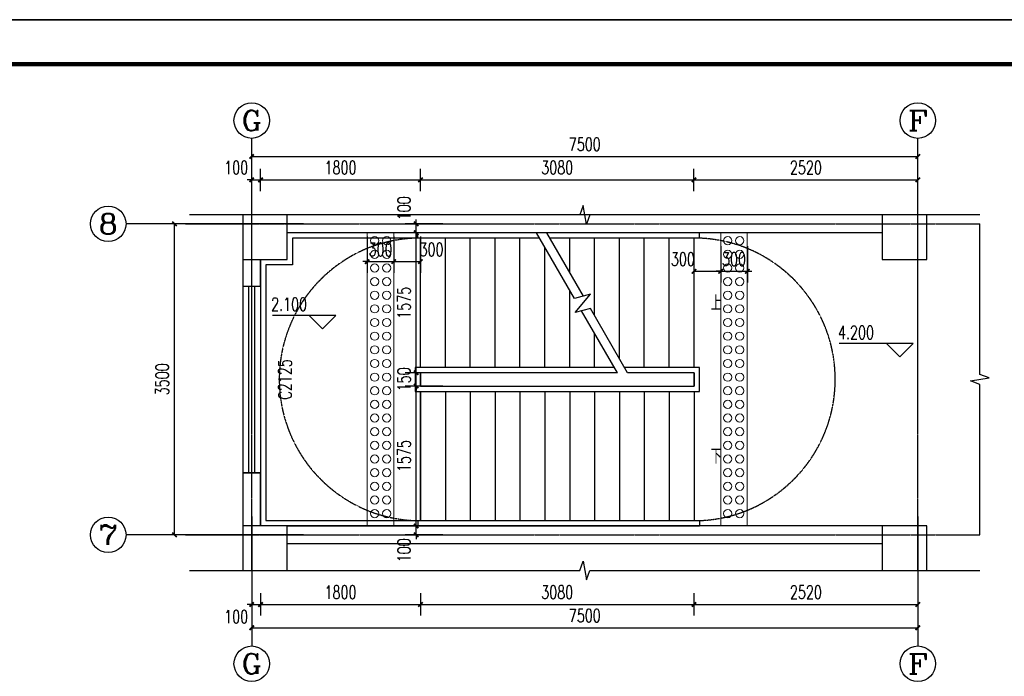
# Model space of a CAD drawing. Header units: inches. Extents: x 224620 to 3435104, y 247406 to 993300.
# Tile 27 of 109: x 275962 to 287048, y 305125 to 312514. Entities that reach past the tile are written whole.
import ezdxf
from ezdxf.enums import TextEntityAlignment as Align

# ---------------------------------------------------------------- set-up
doc = ezdxf.new("R2010")
doc.units = ezdxf.units.IN
doc.header["$MEASUREMENT"] = 0
doc.linetypes.add('__DASH', pattern=[0.35, 0.25, -0.1])
doc.linetypes.add('CENTER', pattern=[2, 1.25, -0.25, 0.25, -0.25])
for name, color, linetype in [('AXIS', 3, 'Continuous'), ('AXIS_TEXT', 7, 'Continuous'), ('COLUMN', 9, 'Continuous'), ('DIM_ELEV', 3, 'Continuous'), ('DIM_SYMB', 3, 'Continuous'), ('DOOR_FIRE', 134, 'Continuous'), ('DOTE', 1, 'CENTER'), ('PUB_DIM', 3, 'Continuous'), ('PUB_TEXT', 7, 'Continuous'), ('PUB_TITLE', 4, 'Continuous'), ('STAIR', 3, 'Continuous'), ('WALL', 2, 'Continuous'), ('WINDOW', 4, 'Continuous'), ('WINDOW_TEXT', 7, 'Continuous')]:
    doc.layers.add(name, color=color, linetype=linetype)
doc.layers.add('填充', color=251, linetype='Continuous', lineweight=5)
doc.styles.add('_TCH_AXIS', font='COMPLEX', dxfattribs={"bigfont": 'GBCBIG'})
doc.styles.add('_TCH_DIM', font='SIMPLEX', dxfattribs={"bigfont": 'GBCBIG'})
doc.styles.add('_TCH_DIM_T3', font='SIMPLEX', dxfattribs={"width": 0.705882, "bigfont": 'GBCBIG'})
doc.styles.add('_TCH_WINDOW', font='SIMPLEX', dxfattribs={"height": 3.5, "bigfont": 'GBCBIG'})
doc.dimstyles.new('_TCH_ARCH&&50', dxfattribs={"dimtxt": 148.75, "dimasz": 50, "dimexe": 125, "dimexo": 150, "dimgap": 63.125, "dimtad": 1, "dimdec": 0, "dimzin": 0, "dimdsep": 46, "dimtxsty": '_TCH_DIM_T3', "dimblk": 'ARCHTICK', "dimcen": 0.09, "dimclrt": 7, "dimazin": 2, "dimtfac": 1, "dimtdec": 0, "dimtix": 1, "dimtmove": 2, "dimatfit": 3, "dimfxl": 1, "dimtolj": 1, "dimtzin": 0, "dimarcsym": 0})

# ---------------------------------------------------------------- blocks, each defined once
blk = doc.blocks.new('wrtgtg')
at = {"layer": 'PUB_TITLE'}
blk.add_line((-75296, 53559), (8804, 53559), dxfattribs=at)
blk.add_lwpolyline([(-75296, -5841), (8804, -5841), (8804, 53559), (-75296, 53559)], close=True, dxfattribs=at)
at = {"layer": 'PUB_TITLE', "const_width": 100}
blk.add_lwpolyline([(-72796, -4841), (7804, -4841), (7804, 52559), (-72796, 52559)], close=True, dxfattribs=at)
blk = doc.blocks.new('_ArchTick')
at = {"color": 0, "linetype": 'ByBlock', "const_width": 0.4}
blk.add_lwpolyline([(-0.5, -0.5), (0.5, 0.5)], dxfattribs=at)
blk = doc.blocks.new('*D215')
at = {"layer": 'Defpoints', "color": 0}
for p in [(280174, 310226), (280474, 310226), (280474, 309792)]:
    blk.add_point(p, dxfattribs=at)
at = {"layer": 'PUB_DIM', "color": 0, "lineweight": -2}
for p, q in [((280174, 310076), (280174, 309667)), ((280474, 310076), (280474, 309667)), ((280174, 309792), (280474, 309792))]:
    blk.add_line(p, q, dxfattribs=at)
at = {"layer": 'PUB_DIM', "color": 0, "lineweight": -2, "xscale": 50, "yscale": 50, "zscale": 50, "rotation": 180}
blk.add_blockref('_ArchTick', (280174, 309792), dxfattribs=at)
at = {"layer": 'PUB_DIM', "color": 0, "lineweight": -2, "xscale": 50, "yscale": 50, "zscale": 50}
blk.add_blockref('_ArchTick', (280474, 309792), dxfattribs=at)
at = {"layer": 'PUB_DIM', "color": 7, "insert": (280599, 309929), "char_height": 148.8, "attachment_point": 5, "style": '_TCH_DIM_T3'}
blk.add_mtext('\\A1;300', dxfattribs=at)
blk = doc.blocks.new('*D216')
at = {"layer": 'Defpoints', "color": 0}
for p in [(279874, 310226), (280174, 310226), (280174, 309792)]:
    blk.add_point(p, dxfattribs=at)
at = {"layer": 'PUB_DIM', "color": 0, "lineweight": -2}
for p, q in [((279874, 310076), (279874, 309667)), ((280174, 310076), (280174, 309667)), ((279874, 309792), (279824, 309792)), ((279874, 309792), (280174, 309792)), ((280174, 309792), (280224, 309792))]:
    blk.add_line(p, q, dxfattribs=at)
at = {"layer": 'PUB_DIM', "color": 0, "lineweight": -2, "xscale": 50, "yscale": 50, "zscale": 50}
blk.add_blockref('_ArchTick', (279874, 309792), dxfattribs=at)
at = {"layer": 'PUB_DIM', "color": 0, "lineweight": -2, "xscale": 50, "yscale": 50, "zscale": 50, "rotation": 180}
blk.add_blockref('_ArchTick', (280174, 309792), dxfattribs=at)
at = {"layer": 'PUB_DIM', "color": 7, "insert": (280024, 309929), "char_height": 148.8, "attachment_point": 5, "style": '_TCH_DIM_T3'}
blk.add_mtext('\\A1;300', dxfattribs=at)
blk = doc.blocks.new('*D217')
at = {"layer": 'Defpoints', "color": 0}
for p in [(283554, 310117), (283855, 310117), (283855, 309683)]:
    blk.add_point(p, dxfattribs=at)
at = {"layer": 'PUB_DIM', "color": 0, "lineweight": -2}
for p, q in [((283554, 309967), (283554, 309558)), ((283855, 309967), (283855, 309558)), ((283554, 309683), (283855, 309683))]:
    blk.add_line(p, q, dxfattribs=at)
at = {"layer": 'PUB_DIM', "color": 0, "lineweight": -2, "xscale": 50, "yscale": 50, "zscale": 50, "rotation": 180}
blk.add_blockref('_ArchTick', (283554, 309683), dxfattribs=at)
at = {"layer": 'PUB_DIM', "color": 0, "lineweight": -2, "xscale": 50, "yscale": 50, "zscale": 50}
blk.add_blockref('_ArchTick', (283855, 309683), dxfattribs=at)
at = {"layer": 'PUB_DIM', "color": 7, "insert": (283429, 309820), "char_height": 148.8, "attachment_point": 5, "style": '_TCH_DIM_T3'}
blk.add_mtext('\\A1;300', dxfattribs=at)
blk = doc.blocks.new('*D218')
at = {"layer": 'Defpoints', "color": 0}
for p in [(283855, 310117), (284155, 310117), (284155, 309683)]:
    blk.add_point(p, dxfattribs=at)
at = {"layer": 'PUB_DIM', "color": 0, "lineweight": -2}
for p, q in [((283855, 309967), (283855, 309558)), ((284155, 309967), (284155, 309558)), ((283855, 309683), (283805, 309683)), ((283855, 309683), (284155, 309683)), ((284155, 309683), (284205, 309683))]:
    blk.add_line(p, q, dxfattribs=at)
at = {"layer": 'PUB_DIM', "color": 0, "lineweight": -2, "xscale": 50, "yscale": 50, "zscale": 50}
blk.add_blockref('_ArchTick', (283855, 309683), dxfattribs=at)
at = {"layer": 'PUB_DIM', "color": 0, "lineweight": -2, "xscale": 50, "yscale": 50, "zscale": 50, "rotation": 180}
blk.add_blockref('_ArchTick', (284155, 309683), dxfattribs=at)
at = {"layer": 'PUB_DIM', "color": 7, "insert": (284005, 309820), "char_height": 148.8, "attachment_point": 5, "style": '_TCH_DIM_T3'}
blk.add_mtext('\\A1;300', dxfattribs=at)
blk = doc.blocks.new('*D219')
at = {"layer": 'Defpoints', "color": 0}
for p in [(280426, 306817), (280875, 306817), (280875, 306717)]:
    blk.add_point(p, dxfattribs=at)
at = {"layer": 'PUB_DIM', "color": 0, "lineweight": -2}
for p, q in [((280725, 306817), (280301, 306817)), ((280426, 306817), (280426, 306867)), ((280426, 306717), (280426, 306817)), ((280725, 306717), (280301, 306717)), ((280426, 306717), (280426, 306667))]:
    blk.add_line(p, q, dxfattribs=at)
at = {"layer": 'PUB_DIM', "color": 0, "lineweight": -2, "xscale": 50, "yscale": 50, "zscale": 50}
for p, rotation in [((280426, 306817), 270), ((280426, 306717), 90)]:
    blk.add_blockref('_ArchTick', p, dxfattribs=dict(at, rotation=rotation))
at = {"layer": 'PUB_DIM', "color": 7, "insert": (280289, 306542), "char_height": 148.8, "attachment_point": 5, "rotation": 90, "style": '_TCH_DIM_T3'}
blk.add_mtext('\\A1;100', dxfattribs=at)
blk = doc.blocks.new('*D220')
at = {"layer": 'Defpoints', "color": 0}
for p in [(280426, 308392), (280875, 308392), (280875, 306817)]:
    blk.add_point(p, dxfattribs=at)
at = {"layer": 'PUB_DIM', "color": 0, "lineweight": -2}
for p, q in [((280725, 308392), (280301, 308392)), ((280426, 306817), (280426, 308392)), ((280725, 306817), (280301, 306817))]:
    blk.add_line(p, q, dxfattribs=at)
at = {"layer": 'PUB_DIM', "color": 0, "lineweight": -2, "xscale": 50, "yscale": 50, "zscale": 50}
for p, rotation in [((280426, 308392), 90), ((280426, 306817), 270)]:
    blk.add_blockref('_ArchTick', p, dxfattribs=dict(at, rotation=rotation))
at = {"layer": 'PUB_DIM', "color": 7, "insert": (280289, 307604), "char_height": 148.8, "attachment_point": 5, "rotation": 90, "style": '_TCH_DIM_T3'}
blk.add_mtext('\\A1;1575', dxfattribs=at)
blk = doc.blocks.new('*D221')
at = {"layer": 'Defpoints', "color": 0}
for p in [(280426, 308542), (280875, 308542), (280875, 308392)]:
    blk.add_point(p, dxfattribs=at)
at = {"layer": 'PUB_DIM', "color": 0, "lineweight": -2}
for p, q in [((280426, 308542), (280426, 308592)), ((280725, 308542), (280301, 308542)), ((280426, 308392), (280426, 308542)), ((280725, 308392), (280301, 308392)), ((280426, 308392), (280426, 308342))]:
    blk.add_line(p, q, dxfattribs=at)
at = {"layer": 'PUB_DIM', "color": 0, "lineweight": -2, "xscale": 50, "yscale": 50, "zscale": 50}
for p, rotation in [((280426, 308542), 270), ((280426, 308392), 90)]:
    blk.add_blockref('_ArchTick', p, dxfattribs=dict(at, rotation=rotation))
at = {"layer": 'PUB_DIM', "color": 7, "insert": (280289, 308467), "char_height": 148.8, "attachment_point": 5, "rotation": 90, "style": '_TCH_DIM_T3'}
blk.add_mtext('\\A1;150', dxfattribs=at)
blk = doc.blocks.new('*D222')
at = {"layer": 'Defpoints', "color": 0}
for p in [(280426, 310117), (280875, 310117), (280875, 308542)]:
    blk.add_point(p, dxfattribs=at)
at = {"layer": 'PUB_DIM', "color": 0, "lineweight": -2}
for p, q in [((280725, 310117), (280301, 310117)), ((280426, 308542), (280426, 310117)), ((280725, 308542), (280301, 308542))]:
    blk.add_line(p, q, dxfattribs=at)
at = {"layer": 'PUB_DIM', "color": 0, "lineweight": -2, "xscale": 50, "yscale": 50, "zscale": 50}
for p, rotation in [((280426, 310117), 90), ((280426, 308542), 270)]:
    blk.add_blockref('_ArchTick', p, dxfattribs=dict(at, rotation=rotation))
at = {"layer": 'PUB_DIM', "color": 7, "insert": (280289, 309329), "char_height": 148.8, "attachment_point": 5, "rotation": 90, "style": '_TCH_DIM_T3'}
blk.add_mtext('\\A1;1575', dxfattribs=at)
blk = doc.blocks.new('*D223')
at = {"layer": 'Defpoints', "color": 0}
for p in [(280426, 310217), (280875, 310217), (280875, 310117)]:
    blk.add_point(p, dxfattribs=at)
at = {"layer": 'PUB_DIM', "color": 0, "lineweight": -2}
for p, q in [((280725, 310217), (280301, 310217)), ((280426, 310217), (280426, 310267)), ((280426, 310117), (280426, 310217)), ((280725, 310117), (280301, 310117)), ((280426, 310117), (280426, 310067))]:
    blk.add_line(p, q, dxfattribs=at)
at = {"layer": 'PUB_DIM', "color": 0, "lineweight": -2, "xscale": 50, "yscale": 50, "zscale": 50}
for p, rotation in [((280426, 310217), 270), ((280426, 310117), 90)]:
    blk.add_blockref('_ArchTick', p, dxfattribs=dict(at, rotation=rotation))
at = {"layer": 'PUB_DIM', "color": 7, "insert": (280289, 310392), "char_height": 148.8, "attachment_point": 5, "rotation": 90, "style": '_TCH_DIM_T3'}
blk.add_mtext('\\A1;100', dxfattribs=at)
blk = doc.blocks.new('*D240')
at = {"layer": 'Defpoints', "color": 0}
for p in [(278574, 306212), (278674, 306212), (278674, 305933)]:
    blk.add_point(p, dxfattribs=at)
at = {"layer": 'PUB_DIM', "color": 0, "lineweight": -2}
for p, q in [((278574, 306062), (278574, 305808)), ((278674, 306062), (278674, 305808)), ((278574, 305933), (278524, 305933)), ((278574, 305933), (278674, 305933)), ((278674, 305933), (278724, 305933))]:
    blk.add_line(p, q, dxfattribs=at)
at = {"layer": 'PUB_DIM', "color": 0, "lineweight": -2, "xscale": 50, "yscale": 50, "zscale": 50}
blk.add_blockref('_ArchTick', (278574, 305933), dxfattribs=at)
at = {"layer": 'PUB_DIM', "color": 0, "lineweight": -2, "xscale": 50, "yscale": 50, "zscale": 50, "rotation": 180}
blk.add_blockref('_ArchTick', (278674, 305933), dxfattribs=at)
at = {"layer": 'PUB_DIM', "color": 7, "insert": (278399, 305796), "char_height": 148.8, "attachment_point": 5, "style": '_TCH_DIM_T3'}
blk.add_mtext('\\A1;100', dxfattribs=at)
blk = doc.blocks.new('*D241')
at = {"layer": 'Defpoints', "color": 0}
for p in [(278674, 306212), (280474, 306212), (280474, 305933)]:
    blk.add_point(p, dxfattribs=at)
at = {"layer": 'PUB_DIM', "color": 0, "lineweight": -2}
for p, q in [((278674, 306062), (278674, 305808)), ((280474, 306062), (280474, 305808)), ((278674, 305933), (280474, 305933))]:
    blk.add_line(p, q, dxfattribs=at)
at = {"layer": 'PUB_DIM', "color": 0, "lineweight": -2, "xscale": 50, "yscale": 50, "zscale": 50, "rotation": 180}
blk.add_blockref('_ArchTick', (278674, 305933), dxfattribs=at)
at = {"layer": 'PUB_DIM', "color": 0, "lineweight": -2, "xscale": 50, "yscale": 50, "zscale": 50}
blk.add_blockref('_ArchTick', (280474, 305933), dxfattribs=at)
at = {"layer": 'PUB_DIM', "color": 7, "insert": (279574, 306071), "char_height": 148.8, "attachment_point": 5, "style": '_TCH_DIM_T3'}
blk.add_mtext('\\A1;1800', dxfattribs=at)
blk = doc.blocks.new('*D242')
at = {"layer": 'Defpoints', "color": 0}
for p in [(280474, 306212), (283554, 306212), (283554, 305933)]:
    blk.add_point(p, dxfattribs=at)
at = {"layer": 'PUB_DIM', "color": 0, "lineweight": -2}
for p, q in [((280474, 306062), (280474, 305808)), ((283554, 306062), (283554, 305808)), ((280474, 305933), (283554, 305933))]:
    blk.add_line(p, q, dxfattribs=at)
at = {"layer": 'PUB_DIM', "color": 0, "lineweight": -2, "xscale": 50, "yscale": 50, "zscale": 50, "rotation": 180}
blk.add_blockref('_ArchTick', (280474, 305933), dxfattribs=at)
at = {"layer": 'PUB_DIM', "color": 0, "lineweight": -2, "xscale": 50, "yscale": 50, "zscale": 50}
blk.add_blockref('_ArchTick', (283554, 305933), dxfattribs=at)
at = {"layer": 'PUB_DIM', "color": 7, "insert": (282014, 306071), "char_height": 148.8, "attachment_point": 5, "style": '_TCH_DIM_T3'}
blk.add_mtext('\\A1;3080', dxfattribs=at)
blk = doc.blocks.new('*D243')
at = {"layer": 'Defpoints', "color": 0}
for p in [(283554, 306212), (286074, 306212), (286074, 305933)]:
    blk.add_point(p, dxfattribs=at)
at = {"layer": 'PUB_DIM', "color": 0, "lineweight": -2}
for p, q in [((283554, 306062), (283554, 305808)), ((286074, 306062), (286074, 305808)), ((283554, 305933), (286074, 305933))]:
    blk.add_line(p, q, dxfattribs=at)
at = {"layer": 'PUB_DIM', "color": 0, "lineweight": -2, "xscale": 50, "yscale": 50, "zscale": 50, "rotation": 180}
blk.add_blockref('_ArchTick', (283554, 305933), dxfattribs=at)
at = {"layer": 'PUB_DIM', "color": 0, "lineweight": -2, "xscale": 50, "yscale": 50, "zscale": 50}
blk.add_blockref('_ArchTick', (286074, 305933), dxfattribs=at)
at = {"layer": 'PUB_DIM', "color": 7, "insert": (284814, 306071), "char_height": 148.8, "attachment_point": 5, "style": '_TCH_DIM_T3'}
blk.add_mtext('\\A1;2520', dxfattribs=at)
blk = doc.blocks.new('*D244')
at = {"layer": 'Defpoints', "color": 0}
for p in [(278574, 305950), (286074, 305950), (286074, 305671)]:
    blk.add_point(p, dxfattribs=at)
at = {"layer": 'PUB_DIM', "color": 0, "lineweight": -2}
for p, q in [((278574, 305800), (278574, 305546)), ((286074, 305800), (286074, 305546)), ((278574, 305671), (286074, 305671))]:
    blk.add_line(p, q, dxfattribs=at)
at = {"layer": 'PUB_DIM', "color": 0, "lineweight": -2, "xscale": 50, "yscale": 50, "zscale": 50, "rotation": 180}
blk.add_blockref('_ArchTick', (278574, 305671), dxfattribs=at)
at = {"layer": 'PUB_DIM', "color": 0, "lineweight": -2, "xscale": 50, "yscale": 50, "zscale": 50}
blk.add_blockref('_ArchTick', (286074, 305671), dxfattribs=at)
at = {"layer": 'PUB_DIM', "color": 7, "insert": (282324, 305808), "char_height": 148.8, "attachment_point": 5, "style": '_TCH_DIM_T3'}
blk.add_mtext('\\A1;7500', dxfattribs=at)
blk = doc.blocks.new('*D245')
at = {"layer": 'Defpoints', "color": 0}
for p in [(278674, 310712), (278574, 310433), (278674, 310433)]:
    blk.add_point(p, dxfattribs=at)
at = {"layer": 'PUB_DIM', "color": 0, "lineweight": -2}
for p, q in [((278574, 310583), (278574, 310837)), ((278674, 310583), (278674, 310837)), ((278574, 310712), (278524, 310712)), ((278574, 310712), (278674, 310712)), ((278674, 310712), (278724, 310712))]:
    blk.add_line(p, q, dxfattribs=at)
at = {"layer": 'PUB_DIM', "color": 0, "lineweight": -2, "xscale": 50, "yscale": 50, "zscale": 50}
blk.add_blockref('_ArchTick', (278574, 310712), dxfattribs=at)
at = {"layer": 'PUB_DIM', "color": 0, "lineweight": -2, "xscale": 50, "yscale": 50, "zscale": 50, "rotation": 180}
blk.add_blockref('_ArchTick', (278674, 310712), dxfattribs=at)
at = {"layer": 'PUB_DIM', "color": 7, "insert": (278399, 310850), "char_height": 148.8, "attachment_point": 5, "style": '_TCH_DIM_T3'}
blk.add_mtext('\\A1;100', dxfattribs=at)
blk = doc.blocks.new('*D246')
at = {"layer": 'Defpoints', "color": 0}
for p in [(280474, 310712), (278674, 310433), (280474, 310433)]:
    blk.add_point(p, dxfattribs=at)
at = {"layer": 'PUB_DIM', "color": 0, "lineweight": -2}
for p, q in [((278674, 310583), (278674, 310837)), ((280474, 310583), (280474, 310837)), ((278674, 310712), (280474, 310712))]:
    blk.add_line(p, q, dxfattribs=at)
at = {"layer": 'PUB_DIM', "color": 0, "lineweight": -2, "xscale": 50, "yscale": 50, "zscale": 50, "rotation": 180}
blk.add_blockref('_ArchTick', (278674, 310712), dxfattribs=at)
at = {"layer": 'PUB_DIM', "color": 0, "lineweight": -2, "xscale": 50, "yscale": 50, "zscale": 50}
blk.add_blockref('_ArchTick', (280474, 310712), dxfattribs=at)
at = {"layer": 'PUB_DIM', "color": 7, "insert": (279574, 310850), "char_height": 148.8, "attachment_point": 5, "style": '_TCH_DIM_T3'}
blk.add_mtext('\\A1;1800', dxfattribs=at)
blk = doc.blocks.new('*D247')
at = {"layer": 'Defpoints', "color": 0}
for p in [(283554, 310712), (280474, 310433), (283554, 310433)]:
    blk.add_point(p, dxfattribs=at)
at = {"layer": 'PUB_DIM', "color": 0, "lineweight": -2}
for p, q in [((280474, 310583), (280474, 310837)), ((283554, 310583), (283554, 310837)), ((280474, 310712), (283554, 310712))]:
    blk.add_line(p, q, dxfattribs=at)
at = {"layer": 'PUB_DIM', "color": 0, "lineweight": -2, "xscale": 50, "yscale": 50, "zscale": 50, "rotation": 180}
blk.add_blockref('_ArchTick', (280474, 310712), dxfattribs=at)
at = {"layer": 'PUB_DIM', "color": 0, "lineweight": -2, "xscale": 50, "yscale": 50, "zscale": 50}
blk.add_blockref('_ArchTick', (283554, 310712), dxfattribs=at)
at = {"layer": 'PUB_DIM', "color": 7, "insert": (282014, 310850), "char_height": 148.8, "attachment_point": 5, "style": '_TCH_DIM_T3'}
blk.add_mtext('\\A1;3080', dxfattribs=at)
blk = doc.blocks.new('*D248')
at = {"layer": 'Defpoints', "color": 0}
for p in [(286074, 310712), (283554, 310433), (286074, 310433)]:
    blk.add_point(p, dxfattribs=at)
at = {"layer": 'PUB_DIM', "color": 0, "lineweight": -2}
for p, q in [((283554, 310583), (283554, 310837)), ((286074, 310583), (286074, 310837)), ((283554, 310712), (286074, 310712))]:
    blk.add_line(p, q, dxfattribs=at)
at = {"layer": 'PUB_DIM', "color": 0, "lineweight": -2, "xscale": 50, "yscale": 50, "zscale": 50, "rotation": 180}
blk.add_blockref('_ArchTick', (283554, 310712), dxfattribs=at)
at = {"layer": 'PUB_DIM', "color": 0, "lineweight": -2, "xscale": 50, "yscale": 50, "zscale": 50}
blk.add_blockref('_ArchTick', (286074, 310712), dxfattribs=at)
at = {"layer": 'PUB_DIM', "color": 7, "insert": (284814, 310850), "char_height": 148.8, "attachment_point": 5, "style": '_TCH_DIM_T3'}
blk.add_mtext('\\A1;2520', dxfattribs=at)
blk = doc.blocks.new('*D249')
at = {"layer": 'Defpoints', "color": 0}
for p in [(286074, 310975), (278574, 310696), (286074, 310696)]:
    blk.add_point(p, dxfattribs=at)
at = {"layer": 'PUB_DIM', "color": 0, "lineweight": -2}
for p, q in [((278574, 310846), (278574, 311100)), ((286074, 310846), (286074, 311100)), ((278574, 310975), (286074, 310975))]:
    blk.add_line(p, q, dxfattribs=at)
at = {"layer": 'PUB_DIM', "color": 0, "lineweight": -2, "xscale": 50, "yscale": 50, "zscale": 50, "rotation": 180}
blk.add_blockref('_ArchTick', (278574, 310975), dxfattribs=at)
at = {"layer": 'PUB_DIM', "color": 0, "lineweight": -2, "xscale": 50, "yscale": 50, "zscale": 50}
blk.add_blockref('_ArchTick', (286074, 310975), dxfattribs=at)
at = {"layer": 'PUB_DIM', "color": 7, "insert": (282324, 311112), "char_height": 148.8, "attachment_point": 5, "style": '_TCH_DIM_T3'}
blk.add_mtext('\\A1;7500', dxfattribs=at)
blk = doc.blocks.new('*D250')
at = {"layer": 'AXIS', "color": 0, "lineweight": -2}
for p, q in [((278150, 310217), (277580, 310217)), ((277705, 306717), (277705, 310217)), ((278150, 306717), (277580, 306717))]:
    blk.add_line(p, q, dxfattribs=at)
at = {"layer": 'Defpoints', "color": 0}
for p in [(277705, 310217), (278300, 310217), (278300, 306717)]:
    blk.add_point(p, dxfattribs=at)
at = {"layer": 'AXIS', "color": 0, "lineweight": -2, "xscale": 50, "yscale": 50, "zscale": 50}
for p, rotation in [((277705, 310217), 90), ((277705, 306717), 270)]:
    blk.add_blockref('_ArchTick', p, dxfattribs=dict(at, rotation=rotation))
at = {"layer": 'AXIS', "color": 7, "insert": (277567, 308467), "char_height": 148.8, "attachment_point": 5, "rotation": 90, "style": '_TCH_DIM_T3'}
blk.add_mtext('\\A1;3500', dxfattribs=at)
blk = doc.blocks.new('$TCHSYS$WIN2D')
for p, q in [((-0.5, 0.5), (0.5, 0.5)), ((-0.5, 0.5), (-0.5, -0.5)), ((0.5, 0.5), (0.5, -0.5)), ((0.5, 0.1667), (-0.5, 0.1667)), ((0.5, -0.1667), (-0.5, -0.1667)), ((-0.5, -0.5), (0.5, -0.5))]:
    blk.add_line(p, q)

msp = doc.modelspace()

# ---------------------------------------------------------------- linework, layer by layer
at = {"layer": 'AXIS'}
for p, q in [((278574.4, 309720.9), (278574.4, 311179.2)), ((286074.4, 309720.9), (286074.4, 311179.2)), ((279158.7, 310216.6), (277158.7, 310216.6)), ((278574.4, 306924.6), (278574.4, 305466.3)), ((286074.4, 306924.6), (286074.4, 305466.3)), ((279158.7, 306716.6), (277158.7, 306716.6))]:
    msp.add_line(p, q, dxfattribs=at)
for centre in [(278574.4, 311379.2), (286074.4, 311379.2), (276958.7, 310216.6), (276958.7, 306716.6), (278574.4, 305266.3), (286074.4, 305266.3)]:
    msp.add_circle(centre, 200, dxfattribs=at)
at = {"layer": 'COLUMN'}
for p, q in [((278974.4, 310316.6), (278474.4, 310316.6)), ((278474.4, 310316.6), (278474.4, 309816.6)), ((278974.4, 309816.6), (278974.4, 310316.6)), ((286174.4, 310316.6), (285674.4, 310316.6)), ((285674.4, 310316.6), (285674.4, 309816.6)), ((286174.4, 309816.6), (286174.4, 310316.6)), ((278474.4, 309816.6), (278974.4, 309816.6)), ((285674.4, 309816.6), (286174.4, 309816.6)), ((278974.4, 306816.6), (278474.4, 306816.6)), ((278474.4, 306816.6), (278474.4, 306316.6)), ((278974.4, 306316.6), (278974.4, 306816.6)), ((286174.4, 306816.6), (285674.4, 306816.6)), ((285674.4, 306816.6), (285674.4, 306316.6)), ((286174.4, 306316.6), (286174.4, 306816.6)), ((278474.4, 306316.6), (278974.4, 306316.6)), ((285674.4, 306316.6), (286174.4, 306316.6))]:
    msp.add_line(p, q, dxfattribs=at)
at = {"layer": 'DIM_ELEV'}
for p, q in [((279521.1, 309186.9), (278807.3, 309186.9)), ((279371.1, 309036.9), (279221.1, 309186.9)), ((279371.1, 309036.9), (279521.1, 309186.9)), ((286022.7, 308870.2), (285190.5, 308870.2)), ((285872.7, 308720.2), (285722.7, 308870.2)), ((285872.7, 308720.2), (286022.7, 308870.2))]:
    msp.add_line(p, q, dxfattribs=at)
at = {"layer": 'DIM_SYMB'}
for points in [[(286774.4, 310316.6), (282380.6, 310316.6), (282342.4, 310211.6), (282305.4, 310421.6), (282268.1, 310316.6), (277874.4, 310316.6)], [(286774.4, 306716.6), (286774.4, 308410.3), (286669.4, 308448.6), (286879.4, 308485.6), (286774.4, 308522.8), (286774.4, 310216.6)], [(277874.4, 306316.6), (282268.1, 306316.6), (282306.3, 306421.6), (282343.4, 306211.6), (282380.6, 306316.6), (286774.4, 306316.6)]]:
    msp.add_lwpolyline(points, dxfattribs=at)
for points in [[(283694.4, 307604.1, 0, 0, 0), (279574.4, 307604.1, 0, 0, 0), (279574.4, 309329.1, 0, 0, 0), (282004.4, 309329.1, 40, 0, 0), (282154.4, 309329.1, 0, 0, 0)], [(283694.4, 309329.1, 0, 0, 0), (282584.4, 309329.1, 40, 0, 0), (282434.4, 309329.1, 0, 0, 0)]]:
    msp.add_lwpolyline(points, format="xyseb", dxfattribs=at)
at = {"layer": 'DOOR_FIRE', "linetype": '__DASH'}
for centre, start, end in [((280474.4, 308466.6), 90, 270), ((283554.4, 308466.6), 270, 90)]:
    msp.add_arc(centre, 1590, start, end, dxfattribs=at)
at = {"layer": 'DOTE'}
for p, q in [((277828.2, 310216.6), (286774.4, 310216.6)), ((278574.4, 306316.6), (278574.4, 310316.6)), ((286074.4, 306316.6), (286074.4, 310316.6)), ((277828.2, 306716.6), (286774.4, 306716.6))]:
    msp.add_line(p, q, dxfattribs=at)
at = {"layer": 'STAIR'}
for p, q in [((280444.4, 310116.6), (278974.4, 310116.6)), ((281782, 310116.6), (280444.4, 310116.6)), ((280444.4, 310056.6), (280444.4, 310116.6)), ((280474.4, 310116.6), (280444.4, 310116.6)), ((281782, 310116.6), (280474.4, 310116.6)), ((282209.4, 309376.2), (281782, 310116.6)), ((283554.4, 310116.6), (281897.4, 310116.6)), ((282309.4, 309403), (281897.4, 310116.6)), ((283614.4, 310116.6), (281897.4, 310116.6)), ((283614.4, 310056.6), (283614.4, 310116.6)), ((281816.6, 310056.6), (280444.4, 310056.6)), ((280474.4, 308601.6), (280474.4, 310056.6)), ((280474.4, 308601.6), (280474.4, 310056.6)), ((280754.4, 308601.6), (280754.4, 310056.6)), ((281034.4, 308601.6), (281034.4, 310056.6)), ((281314.4, 308601.6), (281314.4, 310056.6)), ((281594.4, 308601.6), (281594.4, 310056.6)), ((283614.4, 310056.6), (281932.1, 310056.6)), ((282154.4, 309671.6), (282154.4, 310056.6)), ((282434.4, 309186.6), (282434.4, 310056.6)), ((282714.4, 308701.6), (282714.4, 310056.6)), ((282994.4, 308601.6), (282994.4, 310056.6)), ((283274.4, 308601.6), (283274.4, 310056.6)), ((283554.4, 308601.6), (283554.4, 310056.6)), ((281874.4, 308601.6), (281874.4, 309956.5)), ((278674.4, 309816.6), (278674.4, 306816.6)), ((282154.4, 308601.6), (282154.4, 309471.6)), ((282389.8, 309424.5), (282209.4, 309376.2)), ((282216.9, 309218.5), (282389.8, 309424.5)), ((282389.3, 309264.7), (282216.9, 309218.5)), ((282691.3, 308541.6), (282289.3, 309237.9)), ((282806.8, 308541.6), (282389.3, 309264.7)), ((282434.4, 308601.6), (282434.4, 308986.6)), ((282656.7, 308601.6), (280414.4, 308601.6)), ((280414.4, 308601.6), (280414.4, 308331.6)), ((283614.4, 308601.6), (282772.1, 308601.6)), ((283614.4, 308331.6), (283614.4, 308601.6)), ((282691.3, 308541.6), (280474.4, 308541.6)), ((282691.3, 308541.6), (280474.4, 308541.6)), ((280474.4, 308541.6), (280474.4, 308391.6)), ((280474.4, 308391.6), (280474.4, 308541.6)), ((283554.4, 308541.6), (282806.8, 308541.6)), ((283554.4, 308541.6), (282806.8, 308541.6)), ((283554.4, 308391.6), (283554.4, 308541.6)), ((283554.4, 308541.6), (283554.4, 308391.6)), ((280414.4, 308331.6), (283614.4, 308331.6)), ((280474.4, 308391.6), (283554.4, 308391.6)), ((280474.4, 308391.6), (283554.4, 308391.6)), ((280474.4, 308331.6), (280474.4, 306876.6)), ((280474.4, 306876.6), (280474.4, 308331.6)), ((280754.4, 308331.6), (280754.4, 306876.6)), ((281034.4, 308331.6), (281034.4, 306876.6)), ((281314.4, 308331.6), (281314.4, 306876.6)), ((281594.4, 308331.6), (281594.4, 306876.6)), ((281874.4, 308331.6), (281874.4, 306876.6)), ((282154.4, 308331.6), (282154.4, 306876.6)), ((282434.4, 308331.6), (282434.4, 306876.6)), ((282714.4, 308331.6), (282714.4, 306876.6)), ((282994.4, 308331.6), (282994.4, 306876.6)), ((283274.4, 308331.6), (283274.4, 306876.6)), ((283554.4, 308331.6), (283554.4, 306876.6)), ((278974.4, 306816.6), (280444.4, 306816.6)), ((280444.4, 306876.6), (283614.4, 306876.6)), ((280444.4, 306876.6), (280444.4, 306816.6)), ((280444.4, 306816.6), (283614.4, 306816.6)), ((280444.4, 306816.6), (280474.4, 306816.6)), ((280474.4, 306816.6), (283554.4, 306816.6)), ((283614.4, 306876.6), (283614.4, 306816.6))]:
    msp.add_line(p, q, dxfattribs=at)
msp.add_lwpolyline([(280444.4, 310056.6), (279034.4, 310056.6), (279034.4, 309756.6), (278734.4, 309756.6), (278734.4, 306876.6), (278974.4, 306876.6), (280444.4, 306876.6)], dxfattribs=at)
at = {"layer": 'WALL'}
for p, q in [((278574.4, 310316.6), (278574.4, 310316.6)), ((278574.4, 310266.6), (278574.4, 310266.6)), ((278574.4, 310216.6), (278574.4, 310216.6)), ((285674.4, 310316.6), (278974.4, 310316.6)), ((286074.4, 310316.6), (286074.4, 310316.6)), ((286074.4, 310266.6), (286074.4, 310266.6)), ((286074.4, 310216.6), (286074.4, 310216.6)), ((285674.4, 310116.6), (278974.4, 310116.6)), ((278474.4, 309816.6), (278474.4, 309516.6)), ((278674.4, 309516.6), (278674.4, 309816.6)), ((278474.4, 309516.6), (278674.4, 309516.6)), ((278674.4, 307416.6), (278474.4, 307416.6)), ((278474.4, 307416.6), (278474.4, 306816.6)), ((278674.4, 306816.6), (278674.4, 307416.6)), ((285674.4, 306816.6), (278974.4, 306816.6)), ((278574.4, 306716.6), (278574.4, 306716.6)), ((286074.4, 306716.6), (286074.4, 306716.6)), ((285674.4, 306616.6), (278974.4, 306616.6)), ((278574.4, 306516.6), (278574.4, 306516.6)), ((286074.4, 306516.6), (286074.4, 306516.6)), ((278574.4, 306316.6), (278574.4, 306316.6)), ((286074.4, 306316.6), (286074.4, 306316.6))]:
    msp.add_line(p, q, dxfattribs=at)
at = {"layer": '填充'}
for points in [[(279874.1, 306816.6), (279874.1, 310116.6), (280174.1, 310116.6), (280174.1, 306816.6)], [(284154.6, 306816.6), (284154.6, 310116.6), (283854.6, 310116.6), (283854.6, 306816.6)]]:
    msp.add_lwpolyline(points, close=True, dxfattribs=at)
for centre in [(279959.1, 310027.9), (280094.6, 310027.9), (283934.2, 310027.9), (284069.6, 310027.9), (279959.1, 309874.3), (280094.6, 309874.3), (283934.2, 309874.3), (284069.6, 309874.3), (279959.1, 309720.7), (280094.6, 309720.7), (283934.2, 309720.7), (284069.6, 309720.7), (279959.1, 309567.1), (280094.6, 309567.1), (283934.2, 309567.1), (284069.6, 309567.1), (279959.1, 309413.5), (280094.6, 309413.5), (283934.2, 309413.5), (284069.6, 309413.5), (279959.2, 309260), (280094.6, 309260), (283934.2, 309260), (284069.6, 309260), (279959.2, 309106.4), (280094.6, 309106.4), (283934.2, 309106.4), (284069.6, 309106.4), (279959.2, 308952.8), (280094.6, 308952.8), (283934.2, 308952.8), (284069.6, 308952.8), (279959.2, 308799.2), (280094.6, 308799.2), (283934.2, 308799.2), (284069.6, 308799.2), (279959.2, 308645.6), (280094.6, 308645.6), (283934.2, 308645.6), (284069.6, 308645.6), (279959.2, 308492), (280094.6, 308492), (283934.2, 308492), (284069.6, 308492), (279959.2, 308338.4), (280094.6, 308338.4), (283934.2, 308338.4), (284069.6, 308338.4), (279959.2, 308184.8), (280094.6, 308184.8), (283934.2, 308184.8), (284069.6, 308184.8), (279959.2, 308031.2), (280094.6, 308031.2), (283934.2, 308031.2), (284069.6, 308031.2), (279959.2, 307877.6), (280094.6, 307877.6), (283934.2, 307877.6), (284069.6, 307877.6), (279959.2, 307724.1), (280094.6, 307724.1), (283934.2, 307724.1), (284069.6, 307724.1), (279959.2, 307570.5), (280094.6, 307570.5), (283934.2, 307570.5), (284069.6, 307570.5), (279959.2, 307416.9), (280094.6, 307416.9), (283934.2, 307416.9), (284069.6, 307416.9), (279959.2, 307263.3), (280094.6, 307263.3), (283934.2, 307263.3), (284069.6, 307263.3), (279959.2, 307109.7), (280094.6, 307109.7), (283934.2, 307109.7), (284069.6, 307109.7), (279959.2, 306956.1), (280094.6, 306956.1), (283934.2, 306956.1), (284069.6, 306956.1)]:
    msp.add_circle(centre, 46.2, dxfattribs=at)

# ---------------------------------------------------------------- block references
at = {"xscale": 0.5, "yscale": 0.5, "zscale": 0.5}
msp.add_blockref('wrtgtg', (288456.9, 285734.9), dxfattribs=at)
at = {"layer": 'WINDOW'}
ref = msp.add_blockref('$TCHSYS$WIN2D', (278574.4, 308466.6), dxfattribs=dict(at, xscale=-2100, yscale=200, zscale=-2100, rotation=90))
ref.add_attrib('A', 'C2125', (279023.7, 308239.1), dxfattribs={"layer": 'WINDOW_TEXT', "height": 148.75, "rotation": 90, "style": '_TCH_WINDOW', "width": 0.705882})

# ---------------------------------------------------------------- texts
at = {"layer": 'AXIS_TEXT', "style": '_TCH_AXIS'}
for s, width, p, p2 in [('G', 1.4, (278461.2, 311266), (278687.5, 311266)), ('F', 1.615385, (285961.2, 311266), (286187.5, 311266)), ('8', 1.5, (276845.6, 310103.4), (277071.8, 310103.4)), ('7', 1.5, (276845.6, 306603.4), (277071.8, 306603.4)), ('G', 1.4, (278461.2, 305153.1), (278687.5, 305153.1)), ('F', 1.615385, (285961.2, 305153.1), (286187.5, 305153.1))]:
    msp.add_text(s, height=226.3, dxfattribs=dict(at, width=width)).set_placement(p, p2, align=Align.FIT)
at = {"layer": 'PUB_TEXT', "style": '_TCH_DIM'}
for s, p in [('上', (283744.4, 309241.6)), ('下', (283744.4, 307516.6))]:
    msp.add_text(s, height=168.8, dxfattribs=at).set_placement(p)
at = {"layer": 'PUB_TEXT', "style": '_TCH_DIM', "width": 0.705882}
for s, p in [('2.100', (278792.3, 309237)), ('4.200', (285175.5, 308920.2))]:
    msp.add_text(s, height=148.75, dxfattribs=at).set_placement(p)

# ---------------------------------------------------------------- dimensions: what is measured, and where the dimension line sits
at = {"layer": 'AXIS'}
dim = msp.add_aligned_dim(p1=(278299.9, 306716.6), p2=(278299.9, 310216.6), distance=595.3, dimstyle='_TCH_ARCH&&50', dxfattribs=at)
dim.commit()
dim.dimension.update_dxf_attribs({"geometry": '*D250', "text_midpoint": (277567.1, 308466.6)})
at = {"layer": 'PUB_DIM'}
for p1, p2, distance, picture, middle in [((278574.4, 310695.8), (286074.4, 310695.8), 279.1, '*D249', (282324.4, 311112.3)), ((278674.4, 310433.1), (280474.4, 310433.1), 279.1, '*D246', (279574.4, 310849.7)), ((280474.4, 310433.1), (283554.4, 310433.1), 279.1, '*D247', (282014.4, 310849.7)), ((283554.4, 310433.1), (286074.4, 310433.1), 279.1, '*D248', (284814.4, 310849.7)), ((279874.1, 310225.6), (280174.1, 310225.6), -433.8, '*D216', (280024.1, 309929.3)), ((280875.1, 308541.6), (280875.1, 310116.6), 448.7, '*D222', (280288.9, 309329.1)), ((283854.6, 310116.6), (284154.6, 310116.6), -433.8, '*D218', (284004.6, 309820.3)), ((280875.1, 308391.6), (280875.1, 308541.6), 448.7, '*D221', (280288.9, 308466.6)), ((280875.1, 306816.6), (280875.1, 308391.6), 448.7, '*D220', (280288.9, 307604.1)), ((278674.4, 306212.3), (280474.4, 306212.3), -279.1, '*D241', (279574.4, 306070.7)), ((280474.4, 306212.3), (283554.4, 306212.3), -279.1, '*D242', (282014.4, 306070.7)), ((283554.4, 306212.3), (286074.4, 306212.3), -279.1, '*D243', (284814.4, 306070.7)), ((278574.4, 305949.7), (286074.4, 305949.7), -279.1, '*D244', (282324.4, 305808.1))]:
    dim = msp.add_aligned_dim(p1=p1, p2=p2, distance=distance, dimstyle='_TCH_ARCH&&50', dxfattribs=at)
    dim.commit()
    dim.dimension.update_dxf_attribs({"geometry": picture, "text_midpoint": middle})
for base, p1, p2, angle, picture, middle in [((278674.4, 310712.2), (278574.4, 310433.1), (278674.4, 310433.1), 0, '*D245', (278399.4, 310849.7)), ((280426.4, 310216.6), (280875.1, 310116.6), (280875.1, 310216.6), 90, '*D223', (280288.9, 310391.6)), ((280474.4, 309791.8), (280174.1, 310225.6), (280474.4, 310225.6), 0, '*D215', (280599.4, 309929.3)), ((283854.6, 309682.8), (283554.4, 310116.6), (283854.6, 310116.6), 0, '*D217', (283429.4, 309820.3)), ((280426.4, 306816.6), (280875.1, 306716.6), (280875.1, 306816.6), 90, '*D219', (280288.9, 306541.6)), ((278674.4, 305933.2), (278574.4, 306212.3), (278674.4, 306212.3), 0, '*D240', (278399.4, 305795.7))]:
    dim = msp.add_linear_dim(base=base, p1=p1, p2=p2, angle=angle, dimstyle='_TCH_ARCH&&50', dxfattribs=at)
    dim.commit()
    dim.dimension.update_dxf_attribs({"geometry": picture, "text_midpoint": middle, "dimtype": 161})

doc.saveas('drawing.dxf')
